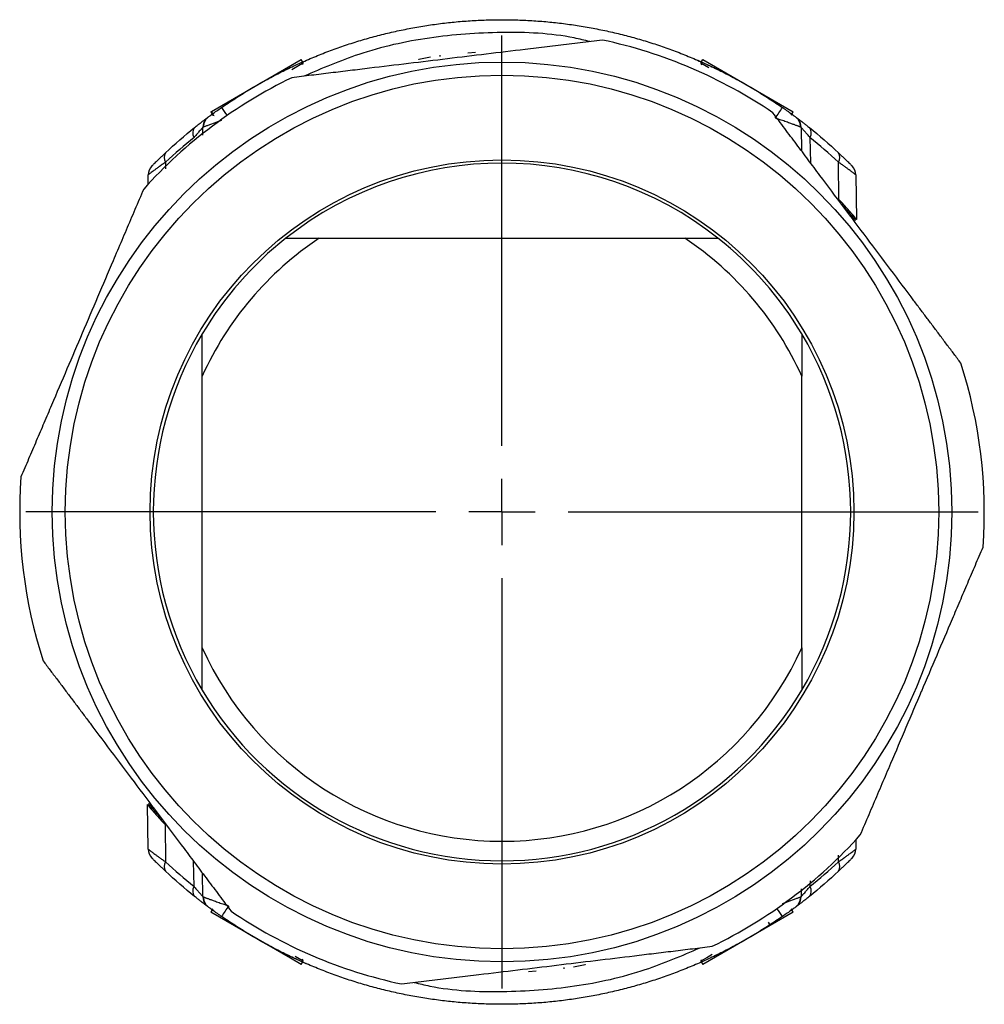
# Model space of a CAD drawing. Header units: millimetres. Extents: x 48 to 750, y 23 to 618.
# Tile 6 of 10: x 245 to 319, y 542 to 618. Entities that reach past the tile are written whole.
import ezdxf

# ---------------------------------------------------------------- set-up
doc = ezdxf.new("R2010")
doc.units = ezdxf.units.MM
doc.layers.add('SLD-0', color=179, linetype='Continuous')

# ---------------------------------------------------------------- blocks, each defined once
blk = doc.blocks.new('SW_CENTERMARKSYMBOL_6')
at = {"layer": 'SLD-0', "color": 0}
for p, q in [((0, 5.08), (0, 36.54)), ((0, 0), (0, 2.54)), ((-5.08, 0), (-36.54, 0)), ((0, 0), (-2.54, 0)), ((0, 0), (0, -2.54)), ((0, 0), (2.54, 0)), ((5.08, 0), (36.54, 0)), ((0, -5.08), (0, -36.54))]:
    blk.add_line(p, q, dxfattribs=at)

msp = doc.modelspace()

# ---------------------------------------------------------------- linework, layer by layer
at = {"color": 7, "linetype": 'Continuous', "lineweight": 25}
for p, q in [((276.222, 614.701), (275.327, 614.513)), ((276.943, 614.832), (276.943, 614.742)), ((279.678, 615.055), (279.084, 614.996)), ((259.414, 610.536), (266.29, 614.506)), ((266.44, 614.246), (266.29, 614.506)), ((266.411, 614.141), (266.44, 614.246)), ((275.327, 614.483), (275.327, 614.513)), ((296.961, 614.246), (297.111, 614.506)), ((296.961, 614.246), (297.002, 614.093)), ((296.961, 614.246), (297.571, 613.895)), ((297.111, 614.506), (304.04, 610.506)), ((259.151, 610.089), (259.116, 610.061)), ((259.361, 610.506), (259.414, 610.536)), ((259.361, 610.506), (259.511, 610.246)), ((259.564, 610.277), (259.414, 610.536)), ((259.511, 610.246), (259.564, 610.277)), ((259.511, 610.246), (259.623, 610.217)), ((303.89, 610.246), (304.04, 610.506)), ((304.249, 610.089), (304.286, 610.061)), ((258.739, 608.715), (258.749, 609.305)), ((304.652, 609.305), (304.684, 607.495)), ((307.552, 603.778), (307.502, 606.645)), ((254.547, 604.904), (254.56, 605.662)), ((308.841, 605.662), (308.9, 602.235)), ((267.68, 600.814), (295.721, 600.814)), ((258.7, 569.394), (258.7, 590.233)), ((304.7, 569.394), (304.7, 590.233)), ((254.56, 553.965), (254.5, 557.392)), ((255.849, 555.85), (255.899, 552.983)), ((308.854, 554.723), (308.841, 553.965)), ((258.749, 550.323), (258.717, 552.132)), ((304.662, 550.913), (304.652, 550.323)), ((259.151, 549.538), (259.115, 549.567)), ((259.511, 549.381), (259.361, 549.121)), ((265.471, 545.594), (259.361, 549.121)), ((304.04, 549.121), (302.277, 548.104)), ((304.04, 549.121), (303.89, 549.381)), ((304.249, 549.538), (304.285, 549.566)), ((302.127, 548.363), (302.277, 548.104)), ((302.277, 548.104), (297.111, 545.121)), ((266.29, 545.121), (265.471, 545.594)), ((266.44, 545.381), (265.83, 545.733)), ((266.29, 545.121), (266.44, 545.381)), ((266.44, 545.381), (266.398, 545.534)), ((288.074, 545.145), (288.074, 545.115)), ((296.989, 545.486), (296.961, 545.381)), ((296.961, 545.381), (297.111, 545.121)), ((283.723, 544.573), (284.317, 544.631)), ((286.458, 544.796), (286.458, 544.885)), ((287.179, 544.926), (288.074, 545.115))]:
    msp.add_line(p, q, dxfattribs=at)
at = {"color": 8, "linetype": 'Continuous', "lineweight": 25}
for p, q in [((305.328, 608.528), (305.361, 606.593)), ((255.899, 606.645), (255.89, 606.125)), ((307.502, 552.983), (307.511, 553.502)), ((258.073, 551.1), (258.04, 553.035)), ((305.335, 551.524), (305.328, 551.1))]:
    msp.add_line(p, q, dxfattribs=at)
at = {"color": 7, "linetype": 'Continuous', "lineweight": 25, "flags": 128}
for points in [[(265.576, 613.748), (266.088, 614.044), (266.406, 614.227), (266.44, 614.246)], [(297.825, 545.88), (297.408, 545.639), (297.03, 545.421), (296.961, 545.381)]]:
    msp.add_lwpolyline(points, dxfattribs=at)
at = {"color": 7, "linetype": 'Continuous', "lineweight": 25}
for radius in [34.5, 33.5, 27]:
    msp.add_circle((281.7, 579.814), radius, dxfattribs=at)
for centre, radius, start, end in [((281.7, 579.814), 37, 55.82904, 77.97975), ((281.7, 579.814), 37, 115.82904, 137.97975), ((-3.682, 822.91), 373.054, 325.20389, 325.35414), ((259.749, 609.287), 1, 141.81865, 179), ((303.652, 609.287), 1, 1, 38.25565), ((258.621, 608.879), 0.651, 140.71793, 212.67058), ((304.78, 608.879), 0.651, 327.32942, 39.28207), ((256.393, 607.011), 0.615, 145.77597, 216.55412), ((307.008, 607.011), 0.615, 323.44588, 34.22403), ((255.56, 605.645), 1, 135.34091, 179), ((281.7, 579.814), 26.75, 51.725, 128.275), ((307.841, 605.645), 1, 1, 44.65909), ((281.7, 579.814), 25.25, 123.72797, 155.62879), ((281.7, 579.814), 26.75, 128.275, 149.2956), ((281.7, 579.814), 25.25, 24.37121, 56.27203), ((281.7, 579.814), 26.75, 30.7044, 51.725), ((281.7, 579.814), 26.75, 149.2956, 210.7044), ((281.7, 579.814), 26.75, 329.2956, 30.7044), ((281.7, 579.814), 37, 355.82904, 17.97975), ((281.7, 579.814), 37, 175.82904, 197.97975), ((281.7, 579.814), 25.25, 204.37121, 335.62879), ((281.7, 579.814), 26.75, 210.7044, 329.2956), ((281.7, 579.814), 37, 295.82904, 317.97975), ((255.56, 553.983), 1, 181, 224.65909), ((307.841, 553.983), 1, 315.34091, 359), ((256.393, 552.617), 0.615, 143.44588, 214.22403), ((307.008, 552.617), 0.615, 325.77597, 36.55412), ((258.621, 550.749), 0.651, 147.32942, 219.28207), ((304.78, 550.749), 0.651, 320.71793, 32.67058), ((259.749, 550.34), 1, 181, 218.25565), ((303.652, 550.34), 1, 321.81865, 359), ((567.083, 336.718), 373.054, 145.20389, 145.35414), ((281.7, 579.814), 37, 235.82904, 257.97975)]:
    msp.add_arc(centre, radius, start, end, dxfattribs=at)
at = {"color": 8, "linetype": 'Continuous', "lineweight": 25}
for centre, start, end in [((515.92, 787.528), 214.64183, 214.78007), ((47.48, 372.099), 34.64183, 34.78007)]:
    msp.add_arc(centre, 310.849, start, end, dxfattribs=at)
at = {"color": 7, "linetype": 'Continuous', "lineweight": 25}
for points, knots in [([(260.178, 610.828), (260.346, 610.943), (260.682, 611.173), (261.192, 611.509), (261.707, 611.837), (262.228, 612.156), (262.754, 612.467), (263.284, 612.769), (263.82, 613.062), (264.36, 613.347), (264.905, 613.623), (265.454, 613.891), (266.007, 614.149), (266.565, 614.398), (267.126, 614.639), (267.692, 614.87), (268.26, 615.092), (268.833, 615.305), (269.409, 615.508), (269.988, 615.702), (270.57, 615.887), (271.155, 616.063), (271.743, 616.228), (272.333, 616.385), (272.926, 616.532), (273.521, 616.669), (274.118, 616.796), (274.717, 616.914), (275.319, 617.022), (275.921, 617.12), (276.526, 617.209), (277.131, 617.288), (277.738, 617.357), (278.346, 617.416), (278.955, 617.465), (279.564, 617.505), (280.174, 617.535), (280.784, 617.554), (281.395, 617.564), (282.006, 617.564), (282.616, 617.554), (283.227, 617.535), (283.837, 617.505), (284.446, 617.465), (285.055, 617.416), (285.663, 617.357), (286.27, 617.288), (286.875, 617.209), (287.48, 617.12), (288.082, 617.022), (288.683, 616.914), (289.283, 616.796), (289.88, 616.669), (290.475, 616.532), (291.068, 616.385), (291.658, 616.228), (292.246, 616.063), (292.831, 615.887), (293.413, 615.702), (293.992, 615.508), (294.568, 615.305), (295.14, 615.092), (295.709, 614.87), (296.275, 614.639), (296.836, 614.398), (297.394, 614.149), (297.947, 613.891), (298.496, 613.623), (299.041, 613.347), (299.581, 613.062), (300.117, 612.769), (300.647, 612.467), (301.173, 612.156), (301.694, 611.837), (302.209, 611.509), (302.719, 611.173), (303.055, 610.943), (303.223, 610.828)], [0, 0, 0, 0, 0.013333, 0.026667, 0.04, 0.053333, 0.066667, 0.08, 0.093333, 0.106667, 0.12, 0.133333, 0.146667, 0.16, 0.173333, 0.186667, 0.2, 0.213333, 0.226667, 0.24, 0.253333, 0.266667, 0.28, 0.293333, 0.306667, 0.32, 0.333333, 0.346667, 0.36, 0.373333, 0.386667, 0.4, 0.413333, 0.426667, 0.44, 0.453333, 0.466667, 0.48, 0.493333, 0.506667, 0.52, 0.533333, 0.546667, 0.56, 0.573333, 0.586667, 0.6, 0.613333, 0.626667, 0.64, 0.653333, 0.666667, 0.68, 0.693333, 0.706667, 0.72, 0.733333, 0.746667, 0.76, 0.773333, 0.786667, 0.8, 0.813333, 0.826667, 0.84, 0.853333, 0.866667, 0.88, 0.893333, 0.906667, 0.92, 0.933333, 0.946667, 0.96, 0.973333, 0.986667, 1, 1, 1, 1]), ([(289.406, 616.002), (289.121, 615.968), (288.553, 615.899), (287.701, 615.796), (286.853, 615.693), (286.006, 615.591), (285.161, 615.489), (284.316, 615.387), (282.761, 615.199), (280.496, 614.923), (277.515, 614.563), (274.529, 614.201), (272.041, 613.901), (270.054, 613.66), (268.566, 613.479), (267.074, 613.298), (266.08, 613.178), (265.58, 613.117)], [0, 0, 0, 0, 0.036252, 0.072275, 0.108103, 0.143774, 0.179326, 0.214797, 0.250228, 0.374983, 0.498954, 0.623348, 0.748669, 0.811005, 0.873533, 0.936465, 1, 1, 1, 1]), ([(296.743, 614.438), (296.735, 614.442), (296.705, 614.455), (296.883, 614.376), (297.243, 614.219), (297.687, 614.008), (297.824, 613.943)], [0, 0, 0, 0, 0.0875879, 0.3677924, 0.8048604, 1, 1, 1, 1]), ([(259.176, 610.108), (259.198, 610.124), (259.24, 610.155), (259.353, 610.238), (259.536, 610.372), (259.815, 610.574), (260.057, 610.743), (260.178, 610.828)], [0, 0, 0, 0, 0.143982, 0.283224, 0.429943, 0.714757, 1, 1, 1, 1]), ([(303.223, 610.828), (303.253, 610.806), (303.314, 610.764), (303.404, 610.701), (303.493, 610.638), (303.611, 610.555), (303.752, 610.454), (303.91, 610.34), (304.047, 610.239), (304.147, 610.166), (304.208, 610.12), (304.243, 610.094), (304.247, 610.091), (304.249, 610.089)], [0, 0, 0, 0, 0.062941, 0.125307, 0.187405, 0.249548, 0.376379, 0.499131, 0.627339, 0.748911, 0.834723, 0.917468, 1, 1, 1, 1]), ([(258.117, 609.291), (258.161, 609.326), (258.247, 609.394), (258.368, 609.49), (258.482, 609.579), (258.588, 609.661), (258.686, 609.737), (258.775, 609.806), (258.87, 609.878), (258.964, 609.949), (259.048, 610.012), (259.108, 610.057), (259.145, 610.084), (259.149, 610.088), (259.151, 610.089)], [0, 0, 0, 0, 0.075466, 0.149173, 0.221365, 0.292301, 0.362256, 0.431514, 0.500368, 0.603763, 0.704203, 0.802881, 0.901054, 1, 1, 1, 1]), ([(259.177, 610.108), (259.121, 610.06), (259.007, 609.963), (258.887, 609.77), (258.809, 609.554), (258.801, 609.402), (258.798, 609.326)], [0, 0, 0, 0, 0.246346, 0.499657, 0.753154, 1, 1, 1, 1]), ([(316.894, 591.235), (316.721, 591.464), (316.378, 591.922), (315.863, 592.608), (315.349, 593.292), (314.837, 593.974), (314.326, 594.655), (313.815, 595.335), (312.875, 596.588), (311.504, 598.411), (309.701, 600.813), (307.895, 603.218), (306.391, 605.223), (305.189, 606.823), (304.289, 608.021), (303.386, 609.223), (302.784, 610.024), (302.482, 610.426)], [0, 0, 0, 0, 0.036252, 0.072275, 0.108103, 0.143774, 0.179326, 0.214797, 0.250228, 0.374983, 0.498954, 0.623348, 0.748669, 0.811005, 0.873533, 0.936465, 1, 1, 1, 1]), ([(304.603, 609.327), (304.599, 609.402), (304.591, 609.554), (304.513, 609.77), (304.393, 609.963), (304.28, 610.06), (304.224, 610.108)], [0, 0, 0, 0, 0.24686, 0.50036, 0.753665, 1, 1, 1, 1]), ([(304.249, 610.089), (304.25, 610.089), (304.252, 610.088), (304.263, 610.079), (304.281, 610.065), (304.307, 610.046), (304.34, 610.021), (304.381, 609.991), (304.429, 609.955), (304.484, 609.913), (304.568, 609.849), (304.691, 609.756), (304.864, 609.622), (305.062, 609.467), (305.209, 609.35), (305.284, 609.291)], [0, 0, 0, 0, 0.055216, 0.110032, 0.164666, 0.219339, 0.27427, 0.329676, 0.385769, 0.442752, 0.50082, 0.621169, 0.743494, 0.869307, 1, 1, 1, 1]), ([(258.749, 609.305), (258.748, 609.304), (258.747, 609.303), (258.737, 609.292), (258.721, 609.274), (258.698, 609.249), (258.669, 609.216), (258.633, 609.176), (258.591, 609.129), (258.522, 609.052), (258.416, 608.929), (258.258, 608.747), (258.137, 608.603), (258.073, 608.528)], [0, 0, 0, 0, 0.058924, 0.118582, 0.179139, 0.240744, 0.303538, 0.367648, 0.433192, 0.500281, 0.651128, 0.81762, 1, 1, 1, 1]), ([(304.652, 609.305), (304.651, 609.305), (304.649, 609.307), (304.635, 609.314), (304.612, 609.324), (304.579, 609.338), (304.535, 609.356), (304.48, 609.377), (304.414, 609.402), (304.338, 609.43), (304.251, 609.462), (304.154, 609.497), (304.003, 609.552), (303.762, 609.641), (303.474, 609.743), (303.221, 609.831), (303.053, 609.889), (302.95, 609.925), (302.904, 609.941)], [0, 0, 0, 0, 0.044251, 0.089712, 0.13636, 0.184153, 0.233035, 0.282936, 0.333771, 0.385444, 0.437849, 0.490871, 0.544392, 0.665804, 0.814964, 0.888561, 0.95007, 1, 1, 1, 1]), ([(305.328, 608.528), (305.295, 608.566), (305.231, 608.643), (305.141, 608.748), (305.059, 608.844), (304.984, 608.93), (304.918, 609.007), (304.843, 609.092), (304.766, 609.178), (304.701, 609.251), (304.66, 609.297), (304.654, 609.302), (304.652, 609.305)], [0, 0, 0, 0, 0.093194, 0.182394, 0.267601, 0.348833, 0.426131, 0.49956, 0.632319, 0.75929, 0.881461, 1, 1, 1, 1]), ([(254.849, 606.348), (254.849, 606.348), (254.851, 606.35), (254.861, 606.36), (254.877, 606.376), (254.9, 606.4), (254.943, 606.443), (255.022, 606.522), (255.15, 606.649), (255.305, 606.802), (255.48, 606.972), (255.674, 607.158), (255.814, 607.29), (255.885, 607.357)], [0, 0, 0, 0, 0.049492, 0.099057, 0.148922, 0.199311, 0.250439, 0.372925, 0.501045, 0.623029, 0.750381, 0.873207, 1, 1, 1, 1]), ([(307.516, 607.357), (307.552, 607.323), (307.624, 607.255), (307.726, 607.158), (307.824, 607.065), (307.95, 606.944), (308.095, 606.803), (308.25, 606.65), (308.379, 606.522), (308.466, 606.435), (308.518, 606.382), (308.547, 606.353), (308.55, 606.35), (308.552, 606.348)], [0, 0, 0, 0, 0.063915, 0.126731, 0.188566, 0.249546, 0.376807, 0.498647, 0.626484, 0.749176, 0.833839, 0.917099, 1, 1, 1, 1]), ([(255.899, 606.645), (255.851, 606.611), (255.756, 606.544), (255.622, 606.449), (255.496, 606.359), (255.379, 606.276), (255.272, 606.199), (255.174, 606.127), (255.084, 606.061), (255.004, 606.001), (254.902, 605.926), (254.791, 605.843), (254.686, 605.763), (254.613, 605.706), (254.568, 605.67), (254.563, 605.665), (254.56, 605.662)], [0, 0, 0, 0, 0.062503, 0.123467, 0.182831, 0.240541, 0.296548, 0.35081, 0.403293, 0.453969, 0.502821, 0.608109, 0.710439, 0.809813, 0.90629, 1, 1, 1, 1]), ([(308.841, 605.662), (308.84, 605.663), (308.839, 605.664), (308.828, 605.673), (308.81, 605.688), (308.785, 605.708), (308.752, 605.734), (308.712, 605.765), (308.663, 605.802), (308.607, 605.845), (308.543, 605.893), (308.454, 605.959), (308.333, 606.049), (308.169, 606.17), (307.976, 606.309), (307.753, 606.467), (307.587, 606.585), (307.502, 606.645)], [0, 0, 0, 0, 0.046531, 0.093733, 0.141629, 0.190238, 0.239573, 0.289643, 0.340455, 0.39201, 0.444305, 0.497337, 0.586531, 0.681597, 0.782371, 0.888609, 1, 1, 1, 1]), ([(254.213, 604.581), (254.1, 604.317), (253.876, 603.791), (253.539, 603.001), (253.203, 602.214), (252.868, 601.429), (252.533, 600.644), (252.198, 599.86), (251.581, 598.414), (250.684, 596.307), (249.504, 593.539), (248.324, 590.772), (247.342, 588.472), (246.559, 586.636), (245.974, 585.262), (245.387, 583.884), (244.995, 582.966), (244.798, 582.505)], [0, 0, 0, 0, 0.036264, 0.072309, 0.108173, 0.14389, 0.179499, 0.215039, 0.25055, 0.37587, 0.500254, 0.624466, 0.749584, 0.811685, 0.873985, 0.93669, 1, 1, 1, 1]), ([(308.9, 602.235), (308.9, 602.236), (308.899, 602.237), (308.889, 602.249), (308.874, 602.267), (308.852, 602.294), (308.825, 602.327), (308.77, 602.393), (308.669, 602.514), (308.503, 602.71), (308.307, 602.937), (308.087, 603.188), (307.836, 603.469), (307.648, 603.673), (307.552, 603.778)], [0, 0, 0, 0, 0.040814, 0.081749, 0.122964, 0.164612, 0.206847, 0.249811, 0.372638, 0.50034, 0.617814, 0.739463, 0.866503, 1, 1, 1, 1]), ([(308.823, 602.172), (308.823, 602.173), (308.822, 602.174), (308.813, 602.184), (308.8, 602.2), (308.781, 602.222), (308.746, 602.265), (308.68, 602.344), (308.566, 602.48), (308.422, 602.65), (308.268, 602.829), (308.117, 603.003), (307.976, 603.162), (307.874, 603.276), (307.823, 603.332)], [0, 0, 0, 0, 0.04996, 0.099836, 0.149757, 0.199851, 0.250246, 0.374825, 0.500047, 0.625241, 0.74983, 0.83362, 0.916811, 1, 1, 1, 1]), ([(307.9, 603.396), (307.931, 603.362), (307.993, 603.293), (308.081, 603.194), (308.165, 603.099), (308.246, 603.006), (308.361, 602.875), (308.499, 602.713), (308.643, 602.544), (308.757, 602.408), (308.83, 602.32), (308.873, 602.269), (308.896, 602.241), (308.899, 602.237), (308.9, 602.236)], [0, 0, 0, 0, 0.049963, 0.09984, 0.149761, 0.199854, 0.250247, 0.374823, 0.500054, 0.625231, 0.749838, 0.833623, 0.916812, 1, 1, 1, 1]), ([(265.131, 600.814), (265.347, 600.814), (265.776, 600.814), (266.419, 600.814), (267.051, 600.814), (267.472, 600.814), (267.68, 600.814)], [0, 0, 0, 0, 0.258052, 0.510713, 0.758017, 1, 1, 1, 1]), ([(295.721, 600.814), (295.929, 600.814), (296.35, 600.814), (296.982, 600.814), (297.625, 600.814), (298.054, 600.814), (298.27, 600.814)], [0, 0, 0, 0, 0.241983, 0.489287, 0.741948, 1, 1, 1, 1]), ([(258.7, 590.233), (258.7, 590.409), (258.7, 590.764), (258.7, 591.295), (258.7, 591.833), (258.7, 592.375), (258.7, 592.923), (258.7, 593.288), (258.7, 593.473)], [0, 0, 0, 0, 0.160124, 0.322824, 0.488131, 0.656077, 0.82669, 1, 1, 1, 1]), ([(304.7, 593.473), (304.7, 593.252), (304.7, 592.815), (304.7, 592.159), (304.7, 591.511), (304.7, 590.871), (304.7, 590.444), (304.7, 590.233)], [0, 0, 0, 0, 0.207647, 0.41142, 0.611368, 0.807543, 1, 1, 1, 1]), ([(309.188, 555.046), (309.301, 555.31), (309.525, 555.837), (309.862, 556.626), (310.198, 557.413), (310.533, 558.198), (310.867, 558.982), (311.202, 559.765), (311.818, 561.209), (312.713, 563.313), (313.501, 565.161), (314.287, 567.003), (315.076, 568.853), (316.059, 571.154), (316.842, 572.992), (317.427, 574.366), (318.014, 575.744), (318.406, 576.662), (318.602, 577.123)], [0, 0, 0, 0, 0.036258, 0.072294, 0.108143, 0.143841, 0.179427, 0.21494, 0.250419, 0.375521, 0.499749, 0.500002, 0.624318, 0.749591, 0.811711, 0.874016, 0.936713, 1, 1, 1, 1]), ([(258.7, 566.155), (258.7, 566.376), (258.7, 566.813), (258.7, 567.468), (258.7, 568.116), (258.7, 568.756), (258.7, 569.183), (258.7, 569.394)], [0, 0, 0, 0, 0.207647, 0.41142, 0.611368, 0.807543, 1, 1, 1, 1]), ([(304.7, 569.394), (304.7, 569.219), (304.7, 568.864), (304.7, 568.332), (304.7, 567.795), (304.7, 567.252), (304.7, 566.704), (304.7, 566.339), (304.7, 566.155)], [0, 0, 0, 0, 0.160124, 0.322824, 0.488131, 0.656077, 0.82669, 1, 1, 1, 1]), ([(246.507, 568.393), (246.68, 568.163), (247.023, 567.706), (247.538, 567.02), (248.052, 566.336), (248.564, 565.654), (249.075, 564.973), (249.586, 564.292), (250.526, 563.04), (251.897, 561.216), (253.7, 558.814), (255.506, 556.409), (257.009, 554.405), (258.212, 552.804), (259.112, 551.607), (260.015, 550.404), (260.617, 549.604), (260.919, 549.201)], [0, 0, 0, 0, 0.036252, 0.072275, 0.108103, 0.143774, 0.179326, 0.214797, 0.250228, 0.374983, 0.498954, 0.623348, 0.748669, 0.811005, 0.873533, 0.936465, 1, 1, 1, 1]), ([(254.5, 557.392), (254.501, 557.392), (254.502, 557.39), (254.512, 557.379), (254.527, 557.36), (254.549, 557.334), (254.576, 557.301), (254.631, 557.235), (254.732, 557.114), (254.898, 556.918), (255.094, 556.691), (255.314, 556.44), (255.565, 556.158), (255.753, 555.954), (255.849, 555.85)], [0, 0, 0, 0, 0.0408144, 0.0817494, 0.1229636, 0.1646125, 0.2068468, 0.249811, 0.3726383, 0.5003397, 0.6178137, 0.7394633, 0.8665029, 1, 1, 1, 1]), ([(255.501, 556.231), (255.47, 556.266), (255.408, 556.334), (255.32, 556.433), (255.236, 556.529), (255.155, 556.621), (255.04, 556.753), (254.901, 556.914), (254.758, 557.084), (254.644, 557.22), (254.571, 557.307), (254.528, 557.359), (254.505, 557.387), (254.502, 557.39), (254.501, 557.392)], [0, 0, 0, 0, 0.049963, 0.09984, 0.149761, 0.199854, 0.250247, 0.374823, 0.500054, 0.625231, 0.749838, 0.833623, 0.916812, 1, 1, 1, 1]), ([(254.578, 557.456), (254.578, 557.455), (254.579, 557.454), (254.588, 557.444), (254.601, 557.428), (254.619, 557.405), (254.655, 557.362), (254.721, 557.283), (254.835, 557.147), (254.979, 556.978), (255.133, 556.799), (255.284, 556.625), (255.425, 556.466), (255.527, 556.352), (255.578, 556.295)], [0, 0, 0, 0, 0.04996, 0.099836, 0.149757, 0.199851, 0.250246, 0.374825, 0.500047, 0.625241, 0.74983, 0.83362, 0.916811, 1, 1, 1, 1]), ([(254.56, 553.965), (254.561, 553.965), (254.562, 553.963), (254.573, 553.954), (254.591, 553.94), (254.616, 553.919), (254.649, 553.894), (254.689, 553.862), (254.738, 553.825), (254.794, 553.783), (254.858, 553.734), (254.947, 553.668), (255.067, 553.578), (255.232, 553.458), (255.425, 553.318), (255.647, 553.16), (255.814, 553.043), (255.899, 552.983)], [0, 0, 0, 0, 0.046531, 0.093733, 0.141629, 0.190238, 0.239573, 0.289643, 0.340455, 0.39201, 0.444305, 0.497337, 0.586531, 0.681597, 0.782371, 0.888609, 1, 1, 1, 1]), ([(307.502, 552.983), (307.55, 553.017), (307.645, 553.084), (307.779, 553.179), (307.905, 553.268), (308.022, 553.351), (308.129, 553.429), (308.227, 553.501), (308.317, 553.566), (308.397, 553.626), (308.499, 553.701), (308.61, 553.784), (308.715, 553.864), (308.788, 553.921), (308.833, 553.958), (308.838, 553.963), (308.841, 553.965)], [0, 0, 0, 0, 0.062503, 0.123467, 0.182831, 0.240541, 0.296548, 0.35081, 0.403293, 0.453969, 0.502821, 0.608109, 0.710439, 0.809813, 0.90629, 1, 1, 1, 1]), ([(255.885, 552.271), (255.849, 552.305), (255.777, 552.372), (255.675, 552.469), (255.577, 552.562), (255.451, 552.683), (255.306, 552.825), (255.15, 552.978), (255.022, 553.105), (254.935, 553.193), (254.883, 553.245), (254.854, 553.274), (254.851, 553.278), (254.849, 553.28)], [0, 0, 0, 0, 0.063915, 0.126731, 0.188566, 0.249546, 0.376807, 0.498647, 0.626484, 0.749176, 0.833839, 0.917099, 1, 1, 1, 1]), ([(308.552, 553.28), (308.551, 553.279), (308.55, 553.278), (308.54, 553.268), (308.524, 553.251), (308.501, 553.228), (308.458, 553.184), (308.379, 553.106), (308.251, 552.978), (308.096, 552.825), (307.921, 552.655), (307.727, 552.47), (307.587, 552.338), (307.516, 552.271)], [0, 0, 0, 0, 0.049492, 0.099057, 0.148922, 0.199311, 0.250439, 0.372925, 0.501045, 0.623029, 0.750381, 0.873207, 1, 1, 1, 1]), ([(258.073, 551.1), (258.106, 551.061), (258.17, 550.985), (258.26, 550.879), (258.342, 550.783), (258.417, 550.697), (258.483, 550.621), (258.558, 550.535), (258.635, 550.449), (258.7, 550.376), (258.741, 550.331), (258.746, 550.325), (258.749, 550.323)], [0, 0, 0, 0, 0.093194, 0.182394, 0.267601, 0.348833, 0.426131, 0.49956, 0.632319, 0.75929, 0.881461, 1, 1, 1, 1]), ([(304.652, 550.323), (304.653, 550.323), (304.654, 550.325), (304.664, 550.336), (304.68, 550.353), (304.703, 550.379), (304.732, 550.411), (304.768, 550.451), (304.81, 550.499), (304.879, 550.576), (304.985, 550.698), (305.143, 550.88), (305.264, 551.025), (305.328, 551.1)], [0, 0, 0, 0, 0.058924, 0.118582, 0.179139, 0.240744, 0.303538, 0.367648, 0.433192, 0.500281, 0.651128, 0.81762, 1, 1, 1, 1]), ([(259.151, 549.538), (259.151, 549.539), (259.149, 549.54), (259.138, 549.548), (259.12, 549.562), (259.094, 549.581), (259.061, 549.606), (259.02, 549.637), (258.972, 549.673), (258.917, 549.714), (258.833, 549.778), (258.71, 549.872), (258.536, 550.006), (258.339, 550.16), (258.192, 550.277), (258.117, 550.337)], [0, 0, 0, 0, 0.055216, 0.110032, 0.164666, 0.219339, 0.27427, 0.329676, 0.385769, 0.442752, 0.50082, 0.621169, 0.743494, 0.869307, 1, 1, 1, 1]), ([(258.749, 550.323), (258.75, 550.322), (258.752, 550.321), (258.765, 550.314), (258.788, 550.303), (258.822, 550.289), (258.866, 550.272), (258.921, 550.251), (258.986, 550.226), (259.063, 550.198), (259.15, 550.166), (259.247, 550.13), (259.398, 550.075), (259.639, 549.987), (259.927, 549.884), (260.18, 549.796), (260.348, 549.738), (260.451, 549.703), (260.497, 549.687)], [0, 0, 0, 0, 0.044251, 0.089712, 0.13636, 0.184153, 0.233035, 0.282936, 0.333771, 0.385444, 0.437849, 0.490871, 0.544392, 0.665804, 0.814964, 0.888561, 0.95007, 1, 1, 1, 1]), ([(258.798, 550.301), (258.802, 550.226), (258.81, 550.073), (258.887, 549.858), (259.008, 549.664), (259.121, 549.567), (259.177, 549.519)], [0, 0, 0, 0, 0.2468597, 0.5003597, 0.7536646, 1, 1, 1, 1]), ([(304.224, 549.519), (304.28, 549.567), (304.394, 549.665), (304.514, 549.858), (304.592, 550.073), (304.599, 550.226), (304.603, 550.301)], [0, 0, 0, 0, 0.246346, 0.499657, 0.753154, 1, 1, 1, 1]), ([(305.284, 550.337), (305.24, 550.302), (305.154, 550.233), (305.033, 550.138), (304.919, 550.048), (304.813, 549.966), (304.715, 549.891), (304.626, 549.822), (304.531, 549.75), (304.437, 549.679), (304.353, 549.616), (304.293, 549.571), (304.256, 549.543), (304.252, 549.54), (304.249, 549.538)], [0, 0, 0, 0, 0.075466, 0.149173, 0.221365, 0.292301, 0.362256, 0.431514, 0.500368, 0.603763, 0.704203, 0.802881, 0.901054, 1, 1, 1, 1]), ([(260.178, 548.8), (260.148, 548.821), (260.087, 548.864), (259.997, 548.927), (259.908, 548.989), (259.79, 549.073), (259.649, 549.174), (259.491, 549.288), (259.353, 549.389), (259.254, 549.462), (259.193, 549.508), (259.158, 549.534), (259.154, 549.537), (259.151, 549.538)], [0, 0, 0, 0, 0.062941, 0.125307, 0.187405, 0.249548, 0.376379, 0.499131, 0.627339, 0.748911, 0.834723, 0.917468, 1, 1, 1, 1]), ([(304.225, 549.52), (304.203, 549.504), (304.161, 549.473), (304.048, 549.389), (303.865, 549.255), (303.586, 549.054), (303.344, 548.885), (303.223, 548.8)], [0, 0, 0, 0, 0.143982, 0.283224, 0.429943, 0.714757, 1, 1, 1, 1]), ([(303.223, 548.8), (303.055, 548.685), (302.719, 548.454), (302.209, 548.119), (301.694, 547.791), (301.173, 547.472), (300.647, 547.161), (300.117, 546.859), (299.581, 546.565), (299.041, 546.28), (298.496, 546.004), (297.947, 545.737), (297.394, 545.478), (296.836, 545.229), (296.275, 544.989), (295.709, 544.758), (295.14, 544.536), (294.568, 544.323), (293.992, 544.119), (293.413, 543.925), (292.831, 543.74), (292.246, 543.565), (291.658, 543.399), (291.068, 543.243), (290.475, 543.096), (289.88, 542.959), (289.283, 542.831), (288.683, 542.714), (288.082, 542.605), (287.48, 542.507), (286.875, 542.418), (286.27, 542.34), (285.663, 542.271), (285.055, 542.211), (284.446, 542.162), (283.837, 542.123), (283.227, 542.093), (282.616, 542.073), (282.006, 542.063), (281.395, 542.063), (280.784, 542.073), (280.174, 542.093), (279.564, 542.123), (278.955, 542.162), (278.346, 542.211), (277.738, 542.271), (277.131, 542.34), (276.526, 542.418), (275.921, 542.507), (275.319, 542.605), (274.717, 542.714), (274.118, 542.831), (273.521, 542.959), (272.926, 543.096), (272.333, 543.243), (271.743, 543.399), (271.155, 543.565), (270.57, 543.74), (269.988, 543.925), (269.409, 544.119), (268.833, 544.323), (268.26, 544.536), (267.692, 544.758), (267.126, 544.989), (266.565, 545.229), (266.007, 545.478), (265.454, 545.737), (264.905, 546.004), (264.36, 546.28), (263.82, 546.565), (263.284, 546.859), (262.754, 547.161), (262.228, 547.472), (261.707, 547.791), (261.192, 548.119), (260.682, 548.454), (260.346, 548.685), (260.178, 548.8)], [0, 0, 0, 0, 0.013333, 0.026667, 0.04, 0.053333, 0.066667, 0.08, 0.093333, 0.106667, 0.12, 0.133333, 0.146667, 0.16, 0.173333, 0.186667, 0.2, 0.213333, 0.226667, 0.24, 0.253333, 0.266667, 0.28, 0.293333, 0.306667, 0.32, 0.333333, 0.346667, 0.36, 0.373333, 0.386667, 0.4, 0.413333, 0.426667, 0.44, 0.453333, 0.466667, 0.48, 0.493333, 0.506667, 0.52, 0.533333, 0.546667, 0.56, 0.573333, 0.586667, 0.6, 0.613333, 0.626667, 0.64, 0.653333, 0.666667, 0.68, 0.693333, 0.706667, 0.72, 0.733333, 0.746667, 0.76, 0.773333, 0.786667, 0.8, 0.813333, 0.826667, 0.84, 0.853333, 0.866667, 0.88, 0.893333, 0.906667, 0.92, 0.933333, 0.946667, 0.96, 0.973333, 0.986667, 1, 1, 1, 1]), ([(273.995, 543.625), (274.28, 543.66), (274.848, 543.728), (275.7, 543.831), (276.548, 543.934), (277.395, 544.037), (278.24, 544.139), (279.085, 544.241), (280.64, 544.429), (282.905, 544.704), (285.886, 545.065), (288.872, 545.427), (291.36, 545.726), (293.347, 545.968), (294.834, 546.148), (296.327, 546.329), (297.321, 546.45), (297.821, 546.51)], [0, 0, 0, 0, 0.036252, 0.072275, 0.108103, 0.143774, 0.179326, 0.214797, 0.250228, 0.374983, 0.498954, 0.623348, 0.748669, 0.811005, 0.873533, 0.936465, 1, 1, 1, 1]), ([(266.658, 545.189), (266.665, 545.186), (266.696, 545.172), (266.518, 545.251), (266.158, 545.408), (265.714, 545.619), (265.576, 545.685)], [0, 0, 0, 0, 0.087599, 0.367801, 0.804866, 1, 1, 1, 1])]:
    msp.add_open_spline(points, degree=3, knots=knots, dxfattribs=at)
at = {"color": 8, "linetype": 'Continuous', "lineweight": 25}
for points, knots in [([(288.439, 615.885), (288.04, 615.982), (285.832, 616.52), (281.67, 616.683), (276.114, 616.295), (270.985, 615.159), (267.894, 613.827), (266.509, 613.23)], [0, 0, 0, 0, 0.054737, 0.303477, 0.550886, 0.798864, 1, 1, 1, 1]), ([(260.173, 609.828), (260.127, 609.812), (259.839, 609.713), (259.479, 609.582), (259.128, 609.453), (258.921, 609.375), (258.777, 609.319), (258.758, 609.309), (258.749, 609.305)], [0, 0, 0, 0, 0.056848, 0.353917, 0.509715, 0.669138, 0.831989, 1, 1, 1, 1]), ([(302.904, 609.941), (302.853, 609.958), (302.774, 609.986), (302.694, 610.013), (302.666, 610.023)], [0, 0, 0, 0, 0.636637, 1, 1, 1, 1]), ([(260.497, 549.687), (260.548, 549.669), (260.627, 549.642), (260.706, 549.614), (260.735, 549.604)], [0, 0, 0, 0, 0.636637, 1, 1, 1, 1]), ([(303.228, 549.799), (303.274, 549.815), (303.562, 549.914), (303.922, 550.046), (304.272, 550.174), (304.48, 550.253), (304.624, 550.309), (304.642, 550.318), (304.652, 550.323)], [0, 0, 0, 0, 0.0568479, 0.3539166, 0.5097153, 0.6691384, 0.8319894, 1, 1, 1, 1]), ([(274.962, 543.742), (275.36, 543.645), (277.569, 543.108), (281.731, 542.945), (287.287, 543.333), (292.415, 544.468), (295.507, 545.801), (296.892, 546.398)], [0, 0, 0, 0, 0.054737, 0.303477, 0.550886, 0.798864, 1, 1, 1, 1])]:
    msp.add_open_spline(points, degree=3, knots=knots, dxfattribs=at)
at = {"color": 7, "linetype": 'Continuous', "lineweight": 25}
for points in [[(255.885, 607.357), (256.611, 608.037), (257.356, 608.682), (258.117, 609.291)], [(305.284, 609.291), (306.045, 608.682), (306.79, 608.037), (307.516, 607.357)], [(258.073, 608.528), (257.332, 607.935), (256.607, 607.307), (255.899, 606.645)], [(307.502, 606.645), (306.794, 607.307), (306.069, 607.935), (305.328, 608.528)], [(255.899, 552.983), (256.607, 552.32), (257.332, 551.693), (258.073, 551.1)], [(305.328, 551.1), (306.069, 551.693), (306.794, 552.32), (307.502, 552.983)], [(258.117, 550.337), (257.356, 550.946), (256.611, 551.59), (255.885, 552.271)], [(307.516, 552.271), (306.79, 551.59), (306.045, 550.946), (305.284, 550.337)]]:
    msp.add_open_spline(points, degree=3, dxfattribs=at)

# ---------------------------------------------------------------- block references
at = {"layer": 'SLD-0'}
msp.add_blockref('SW_CENTERMARKSYMBOL_6', (281.7, 579.814), dxfattribs=at)

doc.saveas('drawing.dxf')
